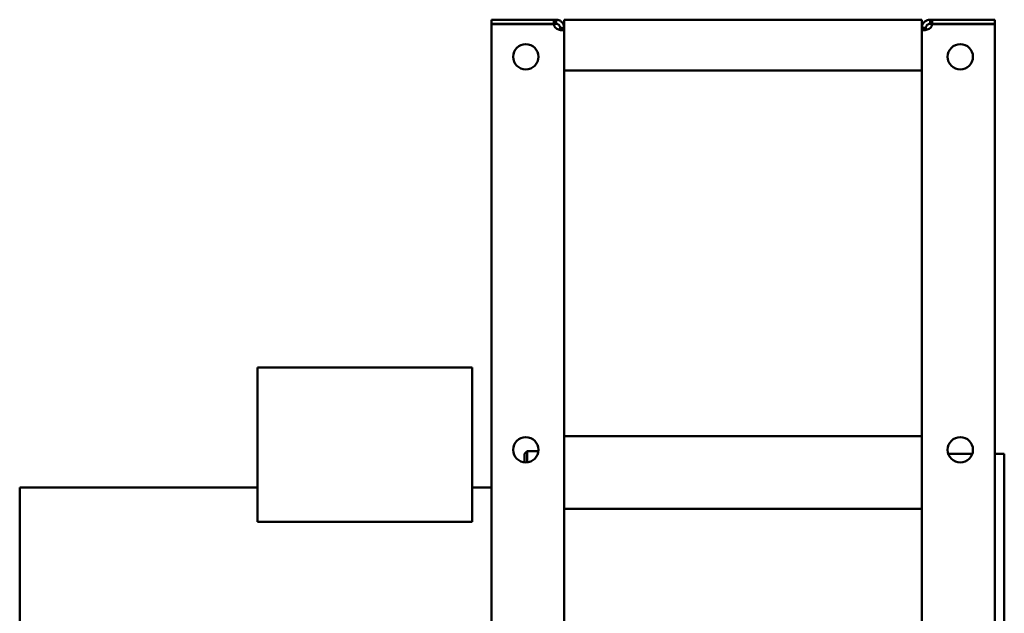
# Model space of a CAD drawing. Header units: millimetres. Extents: x 661 to 1019, y 378 to 810.
# Tile 3 of 3: x 661 to 1019, y 594 to 810. Entities that reach past the tile are written whole.
import ezdxf

# ---------------------------------------------------------------- set-up
doc = ezdxf.new("R2010")
doc.units = ezdxf.units.MM
doc.header["$LTSCALE"] = 4
doc.layers.add('Widoczne (ISO)', color=7, linetype='Continuous', lineweight=50)

msp = doc.modelspace()

# ---------------------------------------------------------------- linework, layer by layer
at = {"layer": 'Widoczne (ISO)'}
for p, q in [((855.21, 810), (832.5, 810)), ((832.5, 808.5), (832.5, 810)), ((855.21, 810), (856, 810)), ((855.21, 808.5), (855.21, 810)), ((856, 810), (856, 809.12)), ((856, 809.12), (856, 808.5)), ((859, 810), (859, 794.5)), ((859, 810), (989, 810)), ((989, 794.5), (989, 810)), ((992, 810), (992.79, 810)), ((992, 809.12), (992, 810)), ((992, 808.5), (992, 809.12)), ((992.79, 810), (992.79, 808.5)), ((1015.5, 810), (992.79, 810)), ((1015.5, 808.5), (1015.5, 810)), ((855.21, 808.5), (832.5, 808.5)), ((855.21, 808.4), (832.5, 808.4)), ((832.5, 379.6), (832.5, 808.4)), ((856, 808.5), (855.21, 808.5)), ((857.5, 806.86), (857.5, 807)), ((857.5, 807), (858.12, 807)), ((858.12, 806.86), (857.5, 806.86)), ((858.12, 807), (859, 807)), ((859, 806.86), (858.12, 806.86)), ((989, 807), (989.88, 807)), ((989.88, 806.86), (989, 806.86)), ((989.88, 807), (990.5, 807)), ((990.5, 806.86), (989.88, 806.86)), ((990.5, 807), (990.5, 806.86)), ((992.79, 808.5), (992, 808.5)), ((992.79, 808.5), (1015.5, 808.5)), ((1015.5, 808.4), (992.79, 808.4)), ((1015.5, 808.4), (1015.5, 379.6)), ((859, 794.5), (859, 791.5)), ((859, 791.5), (989, 791.5)), ((859, 791.5), (859, 658.5)), ((989, 794.5), (989, 791.5)), ((989, 658.5), (989, 791.5)), ((747.5, 627.23), (747.5, 683.5)), ((747.5, 683.5), (825.5, 683.5)), ((825.5, 627.23), (825.5, 683.5)), ((989, 658.5), (859, 658.5)), ((859, 655.5), (859, 658.5)), ((859, 655.5), (859, 632)), ((989, 655.5), (989, 658.5)), ((989, 655.5), (989, 632)), ((844.5, 652), (845.5, 653)), ((844.5, 652), (844.5, 648.93)), ((845.5, 648.93), (845.5, 653)), ((849.57, 653), (845.5, 653)), ((1007.35, 652), (998.65, 652)), ((1019, 652), (1015.5, 652)), ((1019, 494), (1019, 652)), ((661, 639.8), (661, 506.2)), ((661, 639.8), (747.5, 639.8)), ((825.5, 639.8), (832.5, 639.8)), ((989, 632), (859, 632)), ((859, 632), (859, 381.14)), ((989, 381.14), (989, 632)), ((825.5, 627.23), (747.5, 627.23))]:
    msp.add_line(p, q, dxfattribs=at)
for centre in [(845, 796.5), (1003, 796.5), (845, 653.5), (1003, 653.5)]:
    msp.add_circle(centre, 4.6, dxfattribs=at)
for centre, start, end in [((857.7, 808.7), 186.8104, 227.2669), ((990.3, 808.7), 312.7331, 353.1896)]:
    msp.add_arc(centre, 2.5, start, end, dxfattribs=at)
for points, knots in [([(856, 810), (856.17, 810), (856.41, 809.99), (856.94, 809.86), (857.17, 809.77), (857.68, 809.5), (857.95, 809.3), (858.41, 808.82), (858.59, 808.55), (858.82, 808.05), (858.89, 807.83), (858.98, 807.41), (859, 807.2), (859, 807)], [-0.519596, -0.519596, -0.519596, -0.519596, -0.422419, -0.422419, -0.3440019, -0.3440019, -0.2435758, -0.2435758, -0.1431007, -0.1431007, -0.0728206, -0.0728206, 0, 0, 0, 0]), ([(989, 807), (989, 807.17), (989.01, 807.41), (989.14, 807.94), (989.23, 808.17), (989.5, 808.68), (989.7, 808.95), (990.18, 809.41), (990.45, 809.59), (990.95, 809.82), (991.17, 809.89), (991.59, 809.98), (991.8, 810), (992, 810)], [0, 0, 0, 0, 0.0618346, 0.0618346, 0.1117322, 0.1117322, 0.1756342, 0.1756342, 0.2395675, 0.2395675, 0.2842873, 0.2842873, 0.3306237, 0.3306237, 0.3306237, 0.3306237]), ([(857.5, 807), (857.5, 807.04), (857.5, 807.08), (857.49, 807.17), (857.49, 807.22), (857.46, 807.33), (857.44, 807.42), (857.38, 807.58), (857.36, 807.64), (857.27, 807.8), (857.2, 807.91), (857.04, 808.09), (856.94, 808.17), (856.74, 808.31), (856.63, 808.37), (856.47, 808.42), (856.43, 808.44), (856.32, 808.47), (856.25, 808.48), (856.16, 808.49), (856.13, 808.5), (856.06, 808.5), (856.03, 808.5), (856, 808.5)], [0, 0, 0, 0, 0.0200647, 0.0200647, 0.0392144, 0.0392144, 0.0683087, 0.0683087, 0.0842739, 0.0842739, 0.1127938, 0.1127938, 0.1408772, 0.1408772, 0.1711622, 0.1711622, 0.183544, 0.183544, 0.2033308, 0.2033308, 0.2141941, 0.2141941, 0.2254495, 0.2254495, 0.2254495, 0.2254495]), ([(859, 806.86), (859, 806.75), (858.99, 806.61), (858.86, 806.4), (858.77, 806.33), (858.5, 806.22), (858.3, 806.19), (857.82, 806.2), (857.55, 806.24), (857.05, 806.37), (856.83, 806.44), (856.41, 806.62), (856.2, 806.73), (856, 806.86)], [0, 0, 0, 0, 0.0618346, 0.0618346, 0.1117322, 0.1117322, 0.1756342, 0.1756342, 0.2395675, 0.2395675, 0.2842873, 0.2842873, 0.3306237, 0.3306237, 0.3306237, 0.3306237]), ([(857.34, 806.29), (857.37, 806.32), (857.39, 806.35), (857.42, 806.41), (857.44, 806.44), (857.47, 806.52), (857.48, 806.58), (857.49, 806.67), (857.5, 806.71), (857.5, 806.78), (857.5, 806.82), (857.5, 806.86)], [-0.09076928, -0.09076928, -0.09076928, -0.09076928, -0.07202298, -0.07202298, -0.05559608, -0.05559608, -0.02934488, -0.02934488, -0.01493261, -0.01493261, 0, 0, 0, 0]), ([(992, 806.86), (991.83, 806.75), (991.59, 806.61), (991.06, 806.4), (990.83, 806.33), (990.32, 806.22), (990.05, 806.19), (989.59, 806.2), (989.41, 806.24), (989.18, 806.37), (989.11, 806.44), (989.02, 806.62), (989, 806.73), (989, 806.86)], [-0.519596, -0.519596, -0.519596, -0.519596, -0.422419, -0.422419, -0.3440019, -0.3440019, -0.2435758, -0.2435758, -0.1431007, -0.1431007, -0.0728206, -0.0728206, 0, 0, 0, 0]), ([(992, 808.5), (991.96, 808.5), (991.92, 808.5), (991.83, 808.49), (991.78, 808.49), (991.67, 808.46), (991.58, 808.44), (991.42, 808.38), (991.36, 808.36), (991.2, 808.27), (991.09, 808.2), (990.91, 808.04), (990.83, 807.94), (990.69, 807.74), (990.63, 807.63), (990.58, 807.47), (990.56, 807.43), (990.53, 807.32), (990.52, 807.25), (990.51, 807.16), (990.5, 807.13), (990.5, 807.06), (990.5, 807.03), (990.5, 807)], [-0.299104, -0.299104, -0.299104, -0.299104, -0.2724841, -0.2724841, -0.2470782, -0.2470782, -0.2084788, -0.2084788, -0.1872978, -0.1872978, -0.1494604, -0.1494604, -0.1122022, -0.1122022, -0.072023, -0.072023, -0.0555961, -0.0555961, -0.0293449, -0.0293449, -0.0149326, -0.0149326, 0, 0, 0, 0]), ([(990.5, 806.86), (990.5, 806.81), (990.5, 806.75), (990.51, 806.66), (990.51, 806.61), (990.54, 806.51), (990.56, 806.44), (990.61, 806.34), (990.63, 806.32), (990.66, 806.29)], [0, 0, 0, 0, 0.02006472, 0.02006472, 0.03921439, 0.03921439, 0.06830871, 0.06830871, 0.08159063, 0.08159063, 0.08159063, 0.08159063])]:
    msp.add_open_spline(points, degree=3, knots=knots, dxfattribs=at)

doc.saveas('drawing.dxf')
